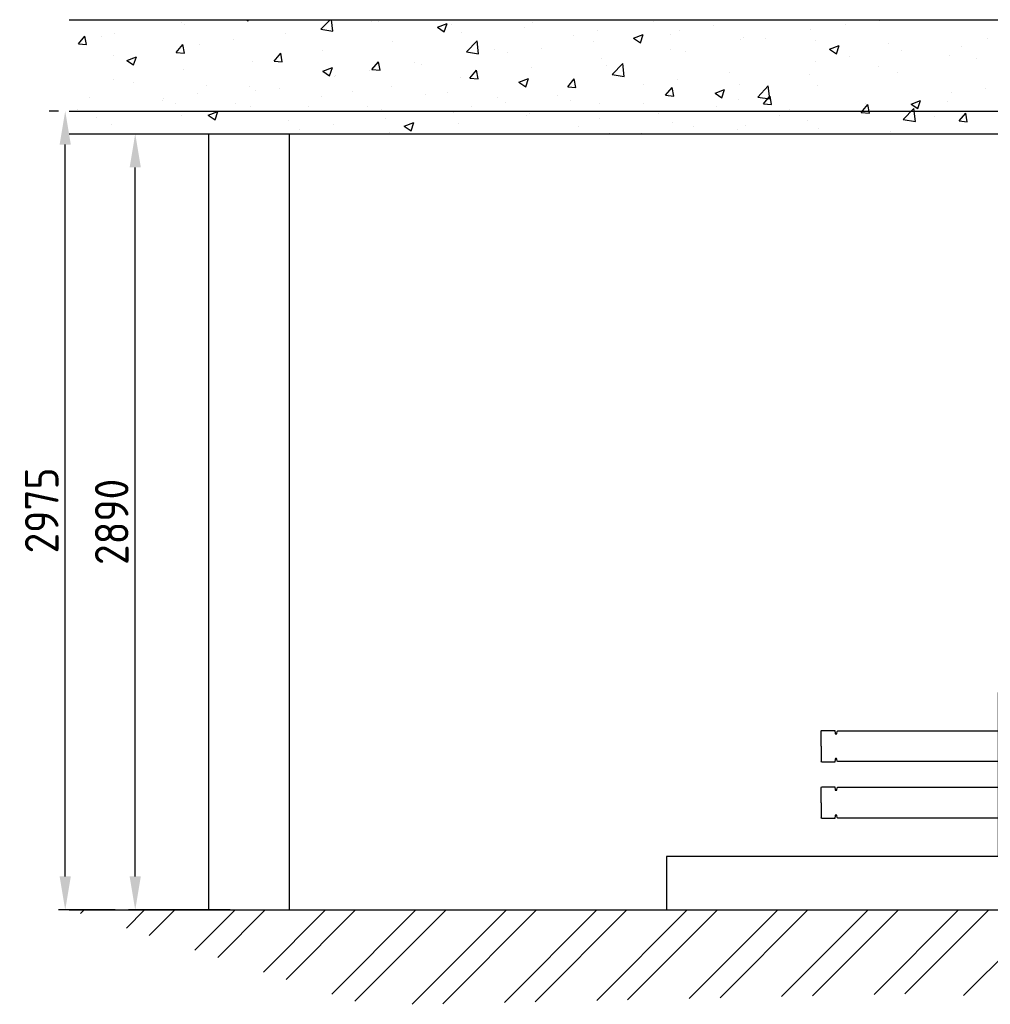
# Model space of a CAD drawing. Header units: metres. Extents: x -82085 to 58758, y -66901 to 95305.
# Tile 48 of 135: x 1933 to 5547, y -3749 to -83. Entities that reach past the tile are written whole.
import ezdxf

# ---------------------------------------------------------------- set-up
doc = ezdxf.new("R2010")
doc.units = ezdxf.units.M
doc.header["$MEASUREMENT"] = 0
doc.header["$PDSIZE"] = -1
doc.layers.get('0').update_dxf_attribs({"linetype": 'CONTINUOUS'})
doc.layers.get('DEFPOINTS').update_dxf_attribs({"linetype": 'CONTINUOUS'})
for name, color, linetype in [('ARCERING', 10, 'CONTINUOUS'), ('CONST', 7, 'CONTINUOUS'), ('DIM', 10, 'CONTINUOUS'), ('GEBOUW', 7, 'CONTINUOUS')]:
    doc.layers.add(name, color=color, linetype=linetype)
doc.styles.get("Standard").update_dxf_attribs({"font": 'iso.shx'})
doc.dimstyles.get("Standard").update_dxf_attribs({"dimtxt": 0.18, "dimasz": 0.18, "dimexe": 0.18, "dimexo": 0.0625, "dimgap": 0.09, "dimtad": 0, "dimtih": 1, "dimtoh": 1, "dimdec": 4, "dimzin": 0, "dimdsep": 46, "dimtxsty": 'Standard', "dimcen": 0.09, "dimadec": 0, "dimazin": 0, "dimtfac": 1, "dimtdec": 4, "dimtofl": 0, "dimtmove": 0, "dimatfit": 3, "dimfxl": 1, "dimtolj": 1, "dimtzin": 0, "dimarcsym": 0})

# ---------------------------------------------------------------- blocks, each defined once
blk = doc.blocks.new('*D97')
at = {"layer": 'DEFPOINTS', "color": 0, "transparency": 16777216}
for p in [(2117.1, -507.8, -3239), (2363.1, -507.8), (2791.7, -3397.8, -3239)]:
    blk.add_point(p, dxfattribs=at)
at = {"layer": 'DIM', "color": 0, "lineweight": -2, "transparency": 16777216}
for p, q in [((2192.1, -507.8), (2388.1, -507.8)), ((2363.1, -3272.8), (2363.1, -632.8)), ((2716.7, -3397.8), (2338.1, -3397.8))]:
    blk.add_line(p, q, dxfattribs=at)
at = {"layer": 'DIM', "color": 0, "transparency": 16777216}
for points in [[(2342.3, -632.8), (2384, -632.8), (2363.1, -507.8)], [(2342.3, -3272.8), (2384, -3272.8), (2363.1, -3397.8)]]:
    blk.add_solid(points, dxfattribs=at)
at = {"layer": 'DIM', "color": 0, "transparency": 16777216, "insert": (2275.6, -1952.8), "char_height": 125, "attachment_point": 5, "rotation": 90}
blk.add_mtext('\\A1;2890', dxfattribs=at)
blk = doc.blocks.new('*D96')
at = {"layer": 'DEFPOINTS', "color": 0, "transparency": 16777216}
for p in [(2102.5, -422.8), (2117.1, -422.8, -3239), (2363.1, -3397.8, -3239)]:
    blk.add_point(p, dxfattribs=at)
at = {"layer": 'DIM', "color": 0, "lineweight": -2, "transparency": 16777216}
for p, q in [((2042.1, -422.8), (2077.5, -422.8)), ((2102.5, -3272.8), (2102.5, -547.8)), ((2288.1, -3397.8), (2077.5, -3397.8))]:
    blk.add_line(p, q, dxfattribs=at)
at = {"layer": 'DIM', "color": 0, "transparency": 16777216}
for points in [[(2081.6, -547.8), (2123.3, -547.8), (2102.5, -422.8)], [(2081.6, -3272.8), (2123.3, -3272.8), (2102.5, -3397.8)]]:
    blk.add_solid(points, dxfattribs=at)
at = {"layer": 'DIM', "color": 0, "transparency": 16777216, "insert": (2015, -1910.3), "char_height": 125, "attachment_point": 5, "rotation": 90}
blk.add_mtext('\\A1;2975', dxfattribs=at)
blk = doc.blocks.new('*X3')
at = {"color": 0}
for p, q in [((9509.5, 53849.5, 3239), (9523.1, 53863.2, 3239)), ((9679.6, 53795.1, 3239), (9747.7, 53863.2, 3239)), ((9764.6, 53767.9, 3239), (9859.9, 53863.2, 3239)), ((9934.7, 53713.4, 3239), (10084.4, 53863.2, 3239)), ((10019.7, 53686.2, 3239), (10196.7, 53863.2, 3239)), ((10189.8, 53631.8, 3239), (10421.2, 53863.2, 3239)), ((10274.9, 53604.6, 3239), (10533.4, 53863.2, 3239)), ((10445, 53550.2, 3239), (10757.9, 53863.2, 3239)), ((10530, 53523, 3239), (10870.2, 53863.2, 3239)), ((10743.3, 53511.8, 3239), (11094.7, 53863.2, 3239)), ((10858, 53514.2, 3239), (11206.9, 53863.2, 3239)), ((11087.4, 53519.1, 3239), (11431.5, 53863.2, 3239)), ((11202.1, 53521.5, 3239), (11543.7, 53863.2, 3239)), ((11431.4, 53526.4, 3239), (11768.2, 53863.2, 3239)), ((11546.1, 53528.8, 3239), (11880.5, 53863.2, 3239)), ((11775.4, 53533.6, 3239), (12105, 53863.2, 3239)), ((11890.1, 53536, 3239), (12217.2, 53863.2, 3239)), ((12119.5, 53540.9, 3239), (12441.7, 53863.2, 3239)), ((12234.1, 53543.3, 3239), (12554, 53863.2, 3239)), ((12463.5, 53548.2, 3239), (12778.5, 53863.2, 3239)), ((12578.2, 53550.6, 3239), (12890.7, 53863.2, 3239)), ((12796.8, 53544.7, 3239), (13115.3, 53863.2, 3239))]:
    blk.add_line(p, q, dxfattribs=at)
blk = doc.blocks.new('*X8')
at = {"color": 0}
for p, q in [((2535.2, 5907, 3239), (2535.2, 5907, 3239)), ((2776.9, 5917.2, 3239), (2783.8, 5912.5, 3239)), ((2783.8, 5912.5, 3239), (2785.4, 5917.2, 3239)), ((3054.3, 5881.3, 3239), (3088.7, 5917.2, 3239)), ((3099.4, 5874.3, 3239), (3094.5, 5917.2, 3239)), ((3241.6, 5909.8, 3239), (3241.6, 5909.8, 3239)), ((3270.3, 5909.6, 3239), (3270.3, 5909.6, 3239)), ((3843.2, 5907.6, 3239), (3843.2, 5907.6, 3239)), ((4291.8, 5909, 3239), (4291.8, 5909, 3239)), ((5135.7, 5913.2, 3239), (5135.7, 5913.2, 3239)), ((2547.7, 5899.8, 3239), (2547.7, 5899.8, 3239)), ((2920.8, 5867.5, 3239), (2920.8, 5867.5, 3239)), ((3054.3, 5881.3, 3239), (3099.4, 5874.3, 3239)), ((3488.6, 5888.9, 3239), (3524.1, 5902.5, 3239)), ((3488.6, 5888.8, 3239), (3513.9, 5871.8, 3239)), ((3513.9, 5871.8, 3239), (3524.2, 5902.5, 3239)), ((3541.4, 5898.2, 3239), (3541.4, 5898.2, 3239)), ((3579.3, 5869.6, 3239), (3579.3, 5869.6, 3239)), ((3812.6, 5886.7, 3239), (3812.6, 5886.7, 3239)), ((4083.8, 5875.3, 3239), (4083.8, 5875.3, 3239)), ((4388.8, 5878, 3239), (4388.8, 5878, 3239)), ((4515.9, 5894.8, 3239), (4515.9, 5894.8, 3239)), ((4879.1, 5880.7, 3239), (4879.1, 5880.7, 3239)), ((5006, 5899.2, 3239), (5006, 5899.2, 3239)), ((2151.5, 5826.9, 3239), (2176, 5856.1, 3239)), ((2182, 5824.2, 3239), (2176.1, 5856.1, 3239)), ((2238.9, 5856.1, 3239), (2238.9, 5856.1, 3239)), ((2286.8, 5864, 3239), (2286.8, 5864, 3239)), ((2728.4, 5842.2, 3239), (2728.4, 5842.2, 3239)), ((3322.7, 5837, 3239), (3322.7, 5837, 3239)), ((3596.4, 5797.2, 3239), (3636, 5838.5, 3239)), ((3641.6, 5790.2, 3239), (3636, 5838.5, 3239)), ((3995.5, 5858.1, 3239), (3995.5, 5858.1, 3239)), ((4067.9, 5835.8, 3239), (4067.9, 5835.8, 3239)), ((4218.6, 5848.2, 3239), (4254.2, 5861.8, 3239)), ((4218.6, 5848.2, 3239), (4243.9, 5831.1, 3239)), ((4243.9, 5831.1, 3239), (4254.2, 5861.8, 3239)), ((4355, 5863.8, 3239), (4355, 5863.8, 3239)), ((4618.3, 5844.9, 3239), (4618.3, 5844.9, 3239)), ((4626.2, 5852.4, 3239), (4626.2, 5852.4, 3239)), ((4709.8, 5848.3, 3239), (4709.8, 5848.3, 3239)), ((4897.3, 5840.9, 3239), (4897.3, 5840.9, 3239)), ((5535.9, 5846.3, 3239), (5535.9, 5846.3, 3239)), ((2151.5, 5826.9, 3239), (2181.9, 5824.3, 3239)), ((2515.9, 5795, 3239), (2540.4, 5824.2, 3239)), ((2515.9, 5795, 3239), (2546.3, 5792.4, 3239)), ((2546.3, 5792.4, 3239), (2540.4, 5824.2, 3239)), ((2601.2, 5825.5, 3239), (2601.2, 5825.5, 3239)), ((3061.9, 5801.3, 3239), (3061.9, 5801.3, 3239)), ((3596.4, 5797.2, 3239), (3641.6, 5790.2, 3239)), ((3699.3, 5807.3, 3239), (3699.3, 5807.3, 3239)), ((3748.4, 5793.7, 3239), (3748.4, 5793.7, 3239)), ((3875.5, 5810.5, 3239), (3875.5, 5810.5, 3239)), ((4354.4, 5806.8, 3239), (4354.4, 5806.8, 3239)), ((4413.5, 5797.5, 3239), (4413.5, 5797.5, 3239)), ((4948.7, 5807.5, 3239), (4984.3, 5821.1, 3239)), ((4948.7, 5807.5, 3239), (4974, 5790.4, 3239)), ((4974, 5790.4, 3239), (4984.3, 5821.1, 3239)), ((5168.5, 5829.4, 3239), (5168.5, 5829.4, 3239)), ((5215.1, 5804.1, 3239), (5215.1, 5804.1, 3239)), ((5439.7, 5818, 3239), (5439.7, 5818, 3239)), ((2280.4, 5783.2, 3239), (2280.4, 5783.2, 3239)), ((2331.7, 5765.7, 3239), (2367.3, 5779.4, 3239)), ((2331.7, 5765.7, 3239), (2357, 5748.6, 3239)), ((2357, 5748.6, 3239), (2367.3, 5779.3, 3239)), ((2798.1, 5763.2, 3239), (2798.1, 5763.2, 3239)), ((2880.3, 5763.2, 3239), (2904.8, 5792.3, 3239)), ((2880.3, 5763.2, 3239), (2910.6, 5760.5, 3239)), ((2910.7, 5760.5, 3239), (2904.8, 5792.3, 3239)), ((3244.6, 5731.3, 3239), (3269.1, 5760.5, 3239)), ((3275.1, 5728.6, 3239), (3269.2, 5760.4, 3239)), ((3403, 5756.4, 3239), (3403, 5756.4, 3239)), ((4097.8, 5774.3, 3239), (4097.8, 5774.3, 3239)), ((4895.5, 5762, 3239), (4895.5, 5762, 3239)), ((5022.7, 5778.7, 3239), (5022.7, 5778.7, 3239)), ((5393.4, 5782.2, 3239), (5393.4, 5782.2, 3239)), ((5496.3, 5772.2, 3239), (5496.3, 5772.2, 3239)), ((2541.5, 5730.7, 3239), (2541.5, 5730.7, 3239)), ((3061.7, 5725, 3239), (3097.3, 5738.7, 3239)), ((3061.8, 5725, 3239), (3087, 5708, 3239)), ((3087, 5708, 3239), (3097.3, 5738.7, 3239)), ((3235.1, 5726.2, 3239), (3235.1, 5726.2, 3239)), ((3244.6, 5731.3, 3239), (3275, 5728.6, 3239)), ((3427.5, 5751.5, 3239), (3427.5, 5751.5, 3239)), ((3609, 5699.4, 3239), (3633.5, 5728.6, 3239)), ((3639.4, 5696.7, 3239), (3633.5, 5728.6, 3239)), ((3837, 5738.5, 3239), (3837, 5738.5, 3239)), ((4117.2, 5746.6, 3239), (4117.2, 5746.6, 3239)), ((4138.6, 5713.1, 3239), (4178.1, 5754.4, 3239)), ((4183.8, 5706.1, 3239), (4178.1, 5754.4, 3239)), ((4574.7, 5719.8, 3239), (4574.7, 5719.8, 3239)), ((5129.5, 5744.1, 3239), (5129.5, 5744.1, 3239)), ((5200, 5721.4, 3239), (5200, 5721.4, 3239)), ((2280.7, 5694.9, 3239), (2280.7, 5694.9, 3239)), ((2357.8, 5684.4, 3239), (2357.8, 5684.4, 3239)), ((3106.7, 5705.6, 3239), (3106.7, 5705.6, 3239)), ((3108, 5709.4, 3239), (3108, 5709.4, 3239)), ((3573.2, 5700.4, 3239), (3573.2, 5700.4, 3239)), ((3609, 5699.4, 3239), (3639.4, 5696.7, 3239)), ((3791.8, 5684.3, 3239), (3827.4, 5698, 3239)), ((3791.8, 5684.3, 3239), (3817.1, 5667.3, 3239)), ((3817.1, 5667.3, 3239), (3827.4, 5698, 3239)), ((3821, 5695.8, 3239), (3821, 5695.8, 3239)), ((3973.4, 5667.5, 3239), (3997.9, 5696.7, 3239)), ((4003.8, 5664.8, 3239), (3997.9, 5696.7, 3239)), ((4138.6, 5713.1, 3239), (4183.8, 5706.1, 3239)), ((4382.3, 5694.4, 3239), (4382.3, 5694.4, 3239)), ((4872.9, 5711.6, 3239), (4872.9, 5711.6, 3239)), ((2629, 5673, 3239), (2629, 5673, 3239)), ((2787.1, 5667.2, 3239), (2787.1, 5667.2, 3239)), ((2810.5, 5654.7, 3239), (2810.5, 5654.7, 3239)), ((2900.2, 5661.5, 3239), (2900.2, 5661.5, 3239)), ((3171.3, 5650.1, 3239), (3171.3, 5650.1, 3239)), ((3316.6, 5667.9, 3239), (3316.6, 5667.9, 3239)), ((3973.4, 5667.5, 3239), (4003.7, 5664.9, 3239)), ((4255.1, 5677.7, 3239), (4255.1, 5677.7, 3239)), ((4337.8, 5635.6, 3239), (4362.2, 5664.8, 3239)), ((4368.2, 5633, 3239), (4362.3, 5664.8, 3239)), ((4521.9, 5643.6, 3239), (4557.4, 5657.3, 3239)), ((4547.2, 5626.6, 3239), (4557.5, 5657.3, 3239)), ((4612.1, 5675.8, 3239), (4612.1, 5675.8, 3239)), ((4680.7, 5629.1, 3239), (4720.3, 5670.3, 3239)), ((4725.9, 5622, 3239), (4720.3, 5670.3, 3239)), ((4903.8, 5670.5, 3239), (4903.8, 5670.5, 3239)), ((5529.4, 5662.7, 3239), (5529.4, 5662.7, 3239)), ((2193.7, 5627.7, 3239), (2193.7, 5627.7, 3239)), ((2464.9, 5616.2, 3239), (2464.9, 5616.2, 3239)), ((2467.6, 5625.1, 3239), (2467.6, 5625.1, 3239)), ((2594.7, 5641.9, 3239), (2594.7, 5641.9, 3239)), ((3055.7, 5632.2, 3239), (3055.7, 5632.2, 3239)), ((3442.5, 5638.6, 3239), (3442.5, 5638.6, 3239)), ((3524.7, 5644.9, 3239), (3524.7, 5644.9, 3239)), ((3713.7, 5627.1, 3239), (3713.7, 5627.1, 3239)), ((3741.9, 5610.1, 3239), (3741.9, 5610.1, 3239)), ((3934.3, 5635.4, 3239), (3934.3, 5635.4, 3239)), ((3984.9, 5615.7, 3239), (3984.9, 5615.7, 3239)), ((4337.8, 5635.6, 3239), (4368.1, 5633, 3239)), ((4348.3, 5637.7, 3239), (4348.3, 5637.7, 3239)), ((4521.9, 5643.6, 3239), (4547.1, 5626.6, 3239)), ((4607.5, 5619.7, 3239), (4607.5, 5619.7, 3239)), ((4680.7, 5629, 3239), (4725.9, 5622, 3239)), ((4702.1, 5603.8, 3239), (4726.6, 5633, 3239)), ((4732.5, 5601.1, 3239), (4726.7, 5632.9, 3239)), ((5251.9, 5603, 3239), (5287.5, 5616.6, 3239)), ((5277.2, 5585.9, 3239), (5287.5, 5616.6, 3239)), ((5387.2, 5613.1, 3239), (5387.2, 5613.1, 3239)), ((5402.3, 5645.9, 3239), (5402.3, 5645.9, 3239)), ((2146.7, 5582.9, 3239), (2146.7, 5582.9, 3239)), ((2514.2, 5603.9, 3239), (2514.2, 5603.9, 3239)), ((2634.9, 5561.2, 3239), (2670.5, 5574.8, 3239)), ((2660.2, 5544.1, 3239), (2670.5, 5574.8, 3239)), ((2736.1, 5604.7, 3239), (2736.1, 5604.7, 3239)), ((2791.9, 5594.1, 3239), (2791.9, 5594.1, 3239)), ((3007.3, 5593.3, 3239), (3007.3, 5593.3, 3239)), ((3228.5, 5594, 3239), (3228.5, 5594, 3239)), ((3278.4, 5581.8, 3239), (3278.4, 5581.8, 3239)), ((3614.7, 5593.4, 3239), (3614.7, 5593.4, 3239)), ((4091.7, 5605.2, 3239), (4091.7, 5605.2, 3239)), ((4256.1, 5604.2, 3239), (4256.1, 5604.2, 3239)), ((4527.2, 5592.8, 3239), (4527.2, 5592.8, 3239)), ((4702.1, 5603.8, 3239), (4732.5, 5601.1, 3239)), ((4798.4, 5581.3, 3239), (4798.4, 5581.3, 3239)), ((4889.1, 5578.4, 3239), (4889.1, 5578.4, 3239)), ((5066.5, 5571.9, 3239), (5091, 5601.1, 3239)), ((5081.4, 5603.7, 3239), (5081.4, 5603.7, 3239)), ((5096.9, 5569.2, 3239), (5091, 5601, 3239)), ((5123.3, 5575, 3239), (5123.3, 5575, 3239)), ((5222.9, 5545, 3239), (5262.5, 5586.2, 3239)), ((5251.9, 5602.9, 3239), (5277.2, 5585.9, 3239)), ((5268.1, 5538, 3239), (5262.5, 5586.2, 3239)), ((2218, 5553, 3239), (2218, 5553, 3239)), ((2535.3, 5561.5, 3239), (2535.3, 5561.5, 3239)), ((2634.9, 5561.2, 3239), (2660.2, 5544.1, 3239)), ((2932.2, 5543.2, 3239), (2932.2, 5543.2, 3239)), ((3293.9, 5551.1, 3239), (3293.9, 5551.1, 3239)), ((3549.6, 5570.4, 3239), (3549.6, 5570.4, 3239)), ((3820.8, 5558.9, 3239), (3820.8, 5558.9, 3239)), ((3830.8, 5569.4, 3239), (3830.8, 5569.4, 3239)), ((4092, 5547.4, 3239), (4092, 5547.4, 3239)), ((4311.2, 5568.8, 3239), (4311.2, 5568.8, 3239)), ((4761.9, 5561.6, 3239), (4761.9, 5561.6, 3239)), ((4866.8, 5542.5, 3239), (4866.8, 5542.5, 3239)), ((5066.5, 5571.9, 3239), (5096.9, 5569.2, 3239)), ((5069.6, 5569.9, 3239), (5069.6, 5569.9, 3239)), ((5222.9, 5545, 3239), (5268.1, 5537.9, 3239)), ((5340.8, 5558.4, 3239), (5340.8, 5558.4, 3239)), ((5430.9, 5540, 3239), (5455.3, 5569.2, 3239)), ((5430.9, 5540, 3239), (5461.2, 5537.4, 3239)), ((5461.3, 5537.3, 3239), (5455.4, 5569.2, 3239)), ((2274.5, 5525.8, 3239), (2274.5, 5525.8, 3239)), ((2974.3, 5509.1, 3239), (2974.3, 5509.1, 3239)), ((3101.5, 5525.8, 3239), (3101.5, 5525.8, 3239)), ((3365, 5520.5, 3239), (3400.5, 5534.1, 3239)), ((3365, 5520.5, 3239), (3390.3, 5503.4, 3239)), ((3390.3, 5503.4, 3239), (3400.6, 5534.1, 3239)), ((3567, 5531.3, 3239), (3567, 5531.3, 3239)), ((4015, 5518, 3239), (4015, 5518, 3239)), ((4363.2, 5536, 3239), (4363.2, 5536, 3239)), ((4441.1, 5519.4, 3239), (4441.1, 5519.4, 3239)), ((4605.9, 5506.7, 3239), (4605.9, 5506.7, 3239)), ((4634.4, 5524.5, 3239), (4634.4, 5524.5, 3239)), ((4905.5, 5513.1, 3239), (4905.5, 5513.1, 3239)), ((5176.7, 5501.6, 3239), (5176.7, 5501.6, 3239)), ((2635.9, 5492.3, 3239), (2635.9, 5492.3, 3239)), ((3310.4, 5498.8, 3239), (3310.4, 5498.8, 3239)), ((4127.3, 5492.2, 3239), (4130.6, 5493.5, 3239)), ((4130.2, 5492.2, 3239), (4130.6, 5493.4, 3239)), ((4248.7, 5494.1, 3239), (4248.7, 5494.1, 3239))]:
    blk.add_line(p, q, dxfattribs=at)
blk = doc.blocks.new('Pomp Schwing Zg. KSP + SD - Tab.5 ZA')
at = {"color": 0, "linetype": 'Continuous'}
for p, q in [((-2958.2, 333), (-2960, 331.9)), ((-2960, 331.9), (-2960, 328.1)), ((-2958.2, 333), (-2937.8, 333)), ((-2936, 331.9), (-2937.8, 333)), ((-2936, 328.1), (-2936, 331.9)), ((-1208.2, 333), (-1210, 331.9)), ((-1210, 331.9), (-1210, 328.1)), ((-1208.2, 333), (-1187.8, 333)), ((-1186, 331.9), (-1187.8, 333)), ((-1186, 328.1), (-1186, 331.9)), ((-2998, 305), (-2918, 305)), ((-2973, 312.6), (-2973, 305)), ((-2970.2, 325), (-2970.1, 323.1)), ((-2925.9, 323.1), (-2925.8, 325)), ((-2923, 305), (-2923, 312.5)), ((-1228, 305), (-2918, 305)), ((-2918, 305), (-2918, 230)), ((-1088, 305), (-1228, 305)), ((-1223, 312.6), (-1223, 305)), ((-1220.2, 325), (-1220.1, 323.1)), ((-1175.9, 323.1), (-1175.8, 325)), ((-1173, 305), (-1173, 312.6)), ((-2998, 225), (-2923, 225)), ((-2918, 230), (-2923, 225)), ((-1228, 245), (-2918, 245)), ((-1228, 230), (-1223, 225)), ((-1148, 225), (-1223, 225)), ((-1088, 235), (-593, 235)), ((-592.9, -235), (-593, 235)), ((-3718, 162), (-3716, 164)), ((-3718, 105), (-3718, 162)), ((-3716, 164), (-3667, 164)), ((-3667, 164), (-3666, 152.4)), ((-3664.5, 151), (-3660.5, 151)), ((-3660.5, 151), (-3660.4, 151)), ((-3658.9, 152.4), (-3658.2, 160.2)), ((-3658.2, 160.2), (-3656, 162.2)), ((-3656, 162.2), (-3058, 162.2)), ((-2998, 162.2), (-1148, 162.2)), ((-441.4, 179.5), (-360, 175.3)), ((-360, 175.3), (-360, -175.3)), ((-360, 168), (-108, 168)), ((-108, 174), (-107, 175)), ((-108, 62), (-108, 174)), ((-107, 175), (-92, 175)), ((-92, 175), (-91, 174)), ((-91, 174), (-91, 62)), ((-3718, 105), (-3718, 48)), ((-3716, 46), (-3718, 48)), ((-3667, 46), (-3716, 46)), ((-3666, 57.6), (-3667, 46)), ((-3660.5, 59), (-3664.5, 59)), ((-3660.4, 59), (-3660.5, 59)), ((-3658.2, 49.8), (-3658.9, 57.6)), ((-3656, 47.9), (-3658.2, 49.8)), ((-3058, 47.9), (-3656, 47.9)), ((-1148, 47.9), (-2998, 47.9)), ((-359.7, 65), (-360, 65)), ((-355, 65), (-359.7, 65)), ((-340.8, 62), (-21.1, 62)), ((-21.1, 62), (-4.3, 57.5)), ((-4.3, 57.5), (0, 50)), ((0, -50), (0, 50)), ((-3718, -48), (-3716, -46)), ((-3718, -105), (-3718, -48)), ((-3716, -46), (-3667, -46)), ((-3667, -46), (-3666, -57.6)), ((-3664.5, -59), (-3660.5, -59)), ((-3660.5, -59), (-3660.4, -59)), ((-3658.9, -57.6), (-3658.2, -49.8)), ((-3658.2, -49.8), (-3656, -47.8)), ((-3656, -47.8), (-3058, -47.8)), ((-2998, -47.8), (-1148, -47.8)), ((-360, -65), (-359.7, -65)), ((-359.7, -65), (-355, -65)), ((-352.9, -65), (-355, -65)), ((-21.1, -62), (-340.8, -62)), ((-108, -62), (-108, -174)), ((-91, -174), (-91, -62)), ((-4.3, -57.5), (-21.1, -62)), ((0, -50), (-4.3, -57.5)), ((-3718, -105), (-3718, -162)), ((-3716, -164), (-3718, -162)), ((-3667, -164), (-3716, -164)), ((-3666, -152.4), (-3667, -164)), ((-3660.5, -151), (-3664.5, -151)), ((-3660.4, -151), (-3660.5, -151)), ((-3658.2, -160.2), (-3658.9, -152.4)), ((-3656, -162.1), (-3658.2, -160.2)), ((-3058, -162.1), (-3656, -162.1)), ((-1148, -162.1), (-2998, -162.1)), ((-360, -175.3), (-441.4, -179.5)), ((-108, -168), (-360, -168)), ((-107, -175), (-108, -174)), ((-92, -175), (-107, -175)), ((-91, -174), (-92, -175)), ((-2998, -225), (-2923, -225)), ((-2918, -230), (-2923, -225)), ((-2918, -230), (-2918, -305)), ((-1228, -245), (-2918, -245)), ((-1228, -230), (-1223, -225)), ((-1228, -305), (-1228, -230)), ((-1148, -225), (-1223, -225)), ((-593, -235), (-1088, -235)), ((-2998, -305), (-2918, -305)), ((-1228, -305), (-2918, -305)), ((-1088, -305), (-1228, -305))]:
    blk.add_line(p, q, dxfattribs=at)
at = {"color": 0}
for p, q in [((-1228, 230), (-1228, 305)), ((-1088, 305), (-838, 305)), ((-838, 305), (-838, 245)), ((-838, 245), (-1088, 245)), ((-340.8, 62), (-355, 65)), ((-340.8, -62), (-352.9, -65))]:
    blk.add_line(p, q, dxfattribs=at)
for points in [[(-2998, 305), (-3058, 305), (-3058, -305), (-2998, -305)], [(-1088, 305), (-1148, 305), (-1148, -305), (-1088, -305)]]:
    blk.add_lwpolyline(points, close=True, dxfattribs=at)
for centre in [(-2948, 255), (-1198, 255), (-2948, -255)]:
    blk.add_circle(centre, 12.5, dxfattribs=at)
at = {"color": 0, "linetype": 'Continuous'}
blk.add_circle((-1198, -255), 12.5, dxfattribs=at)
for centre, radius, start, end in [((-2948, 350), 45, 303.6661, 236.334), ((-2948, 350), 25, 297.1933, 242.8069), ((-1198, 350), 45, 303.6661, 236.334), ((-1198, 350), 25, 297.1933, 242.8069), ((-2980.2, 385.2), 61, 279.4547, 289.7587), ((-2914.6, 389.6), 65.5, 250.5982, 260.1887), ((-1230.2, 385.2), 61, 279.4547, 289.7587), ((-1164.6, 389.6), 65.5, 250.5982, 260.1887), ((-440.8, 198.5), 18.9, 229.1044, 268.3305), ((-3664.5, 152.5), 1.5, 184.9999, 269.9999), ((-3660.4, 152.5), 1.5, 269.9999, 354.9999), ((-3664.5, 57.5), 1.5, 89.9999, 174.9999), ((-3660.4, 57.5), 1.5, 4.9999, 89.9999), ((-3664.5, -57.5), 1.5, 184.9999, 269.9999), ((-3660.4, -57.5), 1.5, 269.9999, 354.9999), ((-3664.5, -152.5), 1.5, 89.9999, 174.9999), ((-3660.4, -152.5), 1.5, 4.9999, 89.9999), ((-440.4, -199.3), 19.8, 92.8066, 130.2915)]:
    blk.add_arc(centre, radius, start, end, dxfattribs=at)
for points, knots in [([(-2970.1, 323.1), (-2970.1, 322.4), (-2970.2, 321.7), (-2970.2, 320.7), (-2970.2, 320.3), (-2970.3, 319.7), (-2970.4, 319.3), (-2970.5, 318.3), (-2970.6, 317.7), (-2970.9, 316.8), (-2970.9, 316.5), (-2971.1, 315.9), (-2971.2, 315.7), (-2971.4, 315.2), (-2971.5, 315), (-2971.7, 314.5), (-2971.7, 314.3), (-2972, 313.7), (-2972.2, 313.4), (-2972.4, 313.1), (-2972.5, 313), (-2972.6, 312.8), (-2972.7, 312.7), (-2972.8, 312.6), (-2972.8, 312.6), (-2972.9, 312.5), (-2972.9, 312.5), (-2972.9, 312.5)], [0, 0, 0, 0, 0.125, 0.125, 0.1875, 0.1875, 0.25, 0.25, 0.375, 0.375, 0.4375, 0.4375, 0.5, 0.5, 0.5625, 0.5625, 0.625, 0.625, 0.75, 0.75, 0.8125, 0.8125, 0.875, 0.875, 0.9375, 0.9375, 1, 1, 1, 1]), ([(-2923.1, 312.5), (-2923.1, 312.5), (-2923.2, 312.6), (-2923.3, 312.7), (-2923.4, 312.8), (-2923.5, 313), (-2923.6, 313.1), (-2923.8, 313.4), (-2924, 313.7), (-2924.3, 314.3), (-2924.3, 314.5), (-2924.5, 314.9), (-2924.6, 315.2), (-2924.8, 315.7), (-2924.9, 315.9), (-2925.1, 316.5), (-2925.1, 316.8), (-2925.4, 317.7), (-2925.5, 318.3), (-2925.6, 319.3), (-2925.7, 319.7), (-2925.8, 320.3), (-2925.8, 320.7), (-2925.8, 321.7), (-2925.9, 322.4), (-2925.9, 323.1)], [0, 0, 0, 0, 0.125, 0.125, 0.1875, 0.1875, 0.25, 0.25, 0.375, 0.375, 0.4375, 0.4375, 0.5, 0.5, 0.5625, 0.5625, 0.625, 0.625, 0.75, 0.75, 0.8125, 0.8125, 0.875, 0.875, 1, 1, 1, 1]), ([(-1220.1, 323.1), (-1220.1, 322.4), (-1220.2, 321.7), (-1220.2, 320.7), (-1220.2, 320.3), (-1220.3, 319.7), (-1220.4, 319.3), (-1220.5, 318.3), (-1220.6, 317.7), (-1220.9, 316.8), (-1220.9, 316.5), (-1221.1, 315.9), (-1221.2, 315.7), (-1221.4, 315.2), (-1221.5, 315), (-1221.7, 314.5), (-1221.7, 314.3), (-1222, 313.7), (-1222.2, 313.4), (-1222.4, 313.1), (-1222.5, 313), (-1222.6, 312.8), (-1222.7, 312.7), (-1222.8, 312.6), (-1222.8, 312.6), (-1222.9, 312.5), (-1222.9, 312.5), (-1222.9, 312.6)], [0, 0, 0, 0, 0.125, 0.125, 0.1875, 0.1875, 0.25, 0.25, 0.375, 0.375, 0.4375, 0.4375, 0.5, 0.5, 0.5625, 0.5625, 0.625, 0.625, 0.75, 0.75, 0.8125, 0.8125, 0.875, 0.875, 0.9375, 0.9375, 1, 1, 1, 1]), ([(-1173.1, 312.6), (-1173.1, 312.5), (-1173.2, 312.6), (-1173.3, 312.7), (-1173.4, 312.8), (-1173.5, 313), (-1173.6, 313.1), (-1173.8, 313.4), (-1174, 313.7), (-1174.3, 314.3), (-1174.3, 314.5), (-1174.5, 315), (-1174.6, 315.2), (-1174.8, 315.7), (-1174.9, 315.9), (-1175.1, 316.5), (-1175.1, 316.8), (-1175.4, 317.7), (-1175.5, 318.3), (-1175.6, 319.3), (-1175.7, 319.7), (-1175.8, 320.3), (-1175.8, 320.7), (-1175.8, 321.7), (-1175.9, 322.4), (-1175.9, 323.1)], [0, 0, 0, 0, 0.125, 0.125, 0.1875, 0.1875, 0.25, 0.25, 0.375, 0.375, 0.4375, 0.4375, 0.5, 0.5, 0.5625, 0.5625, 0.625, 0.625, 0.75, 0.75, 0.8125, 0.8125, 0.875, 0.875, 1, 1, 1, 1]), ([(-593, 194.6), (-586.3, 197.3), (-580.6, 199.6), (-575.9, 201.4), (-572.8, 202.6), (-565.9, 205.2), (-553.1, 207.8), (-538.9, 208.7), (-524.2, 208.4), (-510.5, 208.5), (-497.6, 206.9), (-486.2, 203.9), (-475.5, 199.4), (-464, 192.9), (-457.5, 187.7), (-453.2, 184.2)], [-0.105169, -0.105169, -0.105169, -0.105169, 0, 0, 0, 0.07033, 0.182705, 0.293364, 0.40156, 0.521435, 0.611945, 0.701798, 0.792158, 0.882354, 1, 1, 1, 1]), ([(-453.4, -183.9), (-455, -185.5), (-458.7, -189), (-466.4, -194.2), (-475.8, -199.5), (-486.3, -203.9), (-498.9, -207.3), (-513.6, -208.7), (-529.7, -208.4), (-545.7, -208.6), (-561.6, -206.4), (-570.8, -203.3), (-575.9, -201.4), (-580.9, -199.7), (-586.6, -197.7), (-592.9, -195.3)], [0, 0, 0, 0, 0.045827, 0.125919, 0.210155, 0.297559, 0.387424, 0.512377, 0.637731, 0.758353, 0.885974, 1, 1, 1, 1.11037, 1.11037, 1.11037, 1.11037])]:
    blk.add_open_spline(points, degree=3, knots=knots, dxfattribs=at)

msp = doc.modelspace()

# ---------------------------------------------------------------- linework, layer by layer
at = {"layer": 'GEBOUW'}
for p, q in [((2117.12319, -82.83317), (30656.68034, -82.83317)), ((2117.12319, -422.83317), (30956.68034, -422.83317)), ((2117.12319, -507.83317), (30956.68034, -507.83317)), ((2635.94589, -507.66079), (2635.94589, -3397.83317)), ((2936.68035, -507.83317), (2936.68035, -3397.83317)), ((4341.68034, -3198.35496), (4341.68034, -3397.83317)), ((18000.69046, -3198.3664, 0.18587), (4341.68034, -3198.35496)), ((2117.12319, -3397.83317), (41661.68034, -3397.83317))]:
    msp.add_line(p, q, dxfattribs=at)

# ---------------------------------------------------------------- block references
at = {"layer": 'ARCERING'}
for name, p in [('*X8', (0, -6000)), ('*X3', (-7349.54789, -57260.99623))]:
    msp.add_blockref(name, p, dxfattribs=at)
at = {"layer": 'CONST', "color": 6}
msp.add_blockref('Pomp Schwing Zg. KSP + SD - Tab.5 ZA', (8634.68034, -2893.35618), dxfattribs=at)

# ---------------------------------------------------------------- dimensions: what is measured, and where the dimension line sits
at = {"layer": 'DIM'}
for base, p1, p2, picture, middle in [((2102.47084, -422.83317), (2363.12484, -3397.83317, -3238.98623), (2117.12319, -422.83317, -3238.98623), '*D96', (2014.97084, -1910.33317)), ((2363.12484, -507.83317), (2791.68034, -3397.83317, -3238.98623), (2117.12319, -507.83317, -3238.98623), '*D97', (2275.62484, -1952.83317))]:
    dim = msp.add_linear_dim(base=base, p1=p1, p2=p2, angle=90, dimstyle='Standard', override={"dimtxt": 125, "dimasz": 125, "dimexe": 25, "dimexo": 75, "dimgap": 25, "dimtad": 1, "dimtih": 0, "dimtoh": 0, "dimdec": 0, "dimzin": 3, "dimcen": 0, "dimtfac": 0.008, "dimtdec": 0, "dimtmove": 0, "dimtzin": 3}, dxfattribs=at)
    dim.commit()
    dim.dimension.update_dxf_attribs({"geometry": picture, "text_midpoint": middle})

doc.saveas('drawing.dxf')
